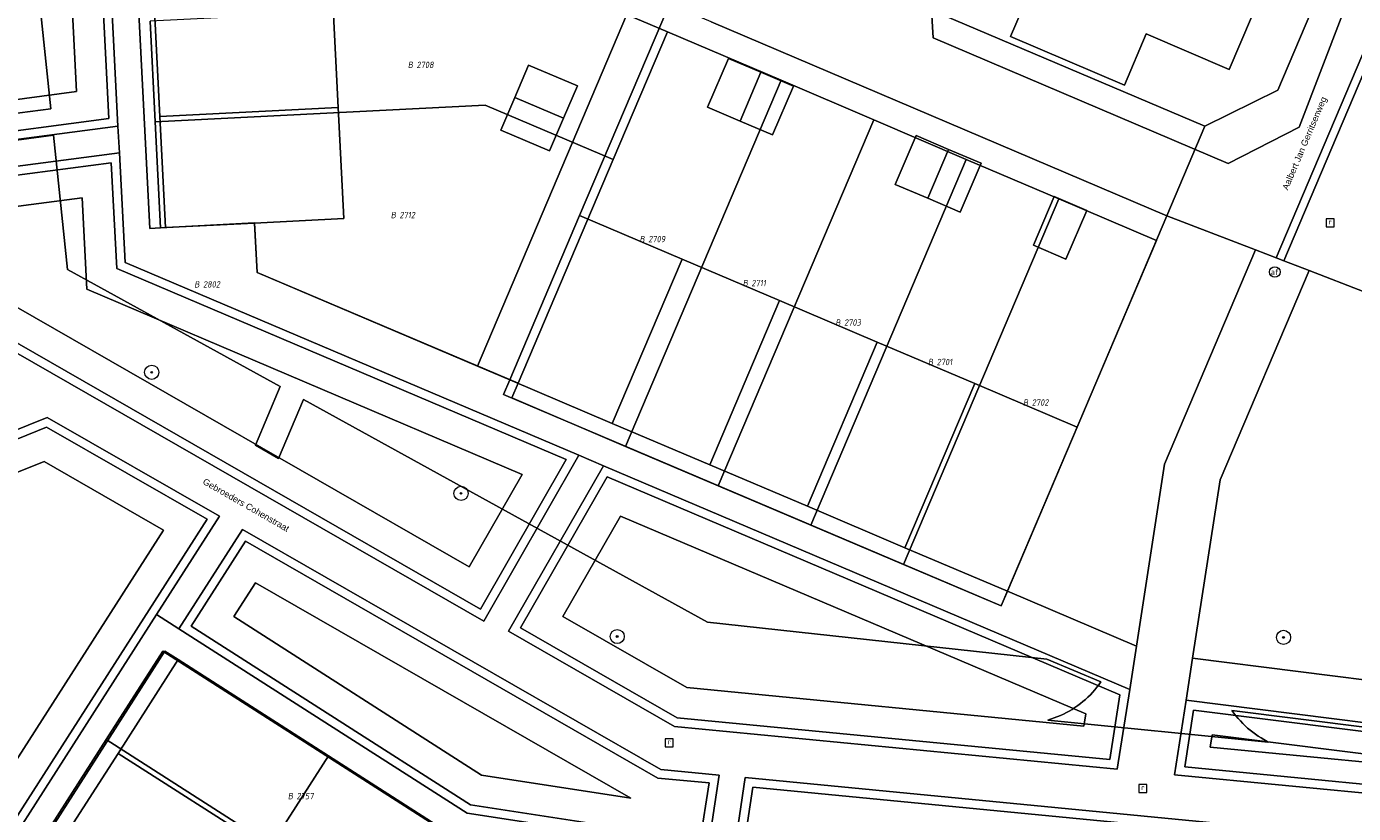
# Model space of a CAD drawing. Header units: metres. Extents: x 207466 to 209466, y 475780 to 477780.
# Tile 136 of 189: x 208452 to 208527, y 476803 to 476848. Entities that reach past the tile are written whole.
import ezdxf
from ezdxf.enums import TextEntityAlignment as Align

# ---------------------------------------------------------------- set-up
doc = ezdxf.new("R2010")
doc.units = ezdxf.units.M
doc.layers.get('0').update_dxf_attribs({"color": 253, "linetype": 'CONTINUOUS'})
for name, color, linetype, lineweight in [('B-RO-RI-GWA_RIOOLPUT-S', 253, 'CONTINUOUS', 0), ('B-WE-KG-GRENS_PERCEEL-GV', 150, 'CONTINUOUS', 18), ('B-WE-KG-GRENS_PERCEEL-S', 150, 'CONTINUOUS', 25), ('N-RO-OG-TERREIN_CULTUURSCHEIDING-GV', 253, 'CONTINUOUS', 0), ('N-RO-OG-TERREIN_ERF-GV', 253, 'CONTINUOUS', 0), ('N-RO-OG-TOPOGRAFIE-T18', 7, 'CONTINUOUS', 0), ('N-RO-RI-GWA_RIOOLPUT-S', 253, 'CONTINUOUS', 0), ('N-RO-VH-VERHARDING_STRAATBAKSTEEN-GV', 253, 'CONTINUOUS', 0), ('N-RO-VW-AFSLUITPAAL-S', 253, 'CONTINUOUS', 0)]:
    doc.layers.add(name, color=color, linetype=linetype, lineweight=lineweight)
for name, color, linetype, lineweight, true_color in [('N-RO-GR-BOOM-S', 7, 'CONTINUOUS', 0, 0x6d8a47), ('N-RO-GR-GRAS-GV', 7, 'CONTINUOUS', 0, 0x6d8a47), ('N-RO-OG-BEBOUWING_LOODS-GV', 7, 'CONTINUOUS', 0, 0xa50000)]:
    doc.layers.add(name, color=color, linetype=linetype, lineweight=lineweight, true_color=true_color)
doc.styles.add('NLCS-ISO', font='NLCS-ISO.ttf')
doc.styles.add('NLCS-ISO-M200-T18', font='NLCS-ISO.ttf', dxfattribs={"height": 1.8})

# ---------------------------------------------------------------- blocks, each defined once
blk = doc.blocks.new('SVW-AFSLUITPAAL-SO1')
at = {"lineweight": -2}
blk.add_circle((0, 0), 1.5, dxfattribs=at)
at = {"lineweight": -2, "insert": (0, 0), "char_height": 1.8, "attachment_point": 5, "line_spacing_factor": 0.8, "style": 'NLCS-ISO'}
blk.add_mtext('{\\C256;af}', dxfattribs=at)
blk = doc.blocks.new('SRI-PUT_INSPECTIEPUT_RIOOLPUT-SO1')
at = {"color": 0, "linetype": 'ByBlock', "lineweight": -2, "flags": 128}
blk.add_lwpolyline([(-1.125, -1.125), (1.125, -1.125), (1.125, 1.125), (-1.125, 1.125), (-1.125, -1.125)], dxfattribs=at)
at = {"color": 0, "linetype": 'ByBlock', "lineweight": -2, "insert": (0, 0.2828), "char_height": 1.5, "attachment_point": 5, "line_spacing_factor": 0.8, "style": 'NLCS-ISO'}
blk.add_mtext('{\\C0;r}', dxfattribs=at)
blk = doc.blocks.new('SGR-BOOM_01-SO1')
at = {"linetype": 'Continuous'}
h = blk.add_hatch(color=0, dxfattribs=at)
edge = h.paths.add_edge_path()
edge.add_arc((0, 0), 0.25, 0, 360)
at = {"color": 0, "linetype": 'ByBlock', "lineweight": -2}
for radius in [2, 0.25]:
    blk.add_circle((0, 0), radius, dxfattribs=at)
blk = doc.blocks.new('SKG-PERCEELNUMMER-SO')
at = {"style": 'NLCS-ISO', "oblique": 10, "flags": 1}
blk.add_attdef('GEMEENTECODE', text='', height=1.8, dxfattribs=at).set_placement((0, 2.55), align=Align.MIDDLE_CENTER)
at = {"style": 'NLCS-ISO', "oblique": 10}
blk.add_attdef('SECTIE', text='', height=1.8, dxfattribs=at).set_placement((-0.5, 0), align=Align.MIDDLE_RIGHT)
blk.add_attdef('PERCEELNUMMER', text='', height=1.8, dxfattribs=at).set_placement((0.5, 0), align=Align.MIDDLE_LEFT)

msp = doc.modelspace()

# ---------------------------------------------------------------- linework, layer by layer
at = {"layer": 'B-WE-KG-GRENS_PERCEEL-GV'}
for points in [[(208449.799, 476842.469), (208453.32, 476842.93), (208452.231, 476853.375), (208452.106, 476854.804), (208452.028, 476856.236), (208451.997, 476857.67), (208452.014, 476859.104), (208452.078, 476860.537), (208452.189, 476861.966), (208452.347, 476863.392), (208452.552, 476864.811), (208454.491, 476876.834), (208467.402, 476935.972), (208474.187, 476973.26), (208473.532, 476973.447), (208470.284, 476971.641), (208452.993, 476979.294), (208451.511, 476953.244)], [(208451.511, 476953.244), (208452.993, 476979.294), (208470.284, 476971.641), (208473.532, 476973.447), (208474.187, 476973.26), (208467.402, 476935.972), (208454.491, 476876.834), (208452.552, 476864.811), (208452.347, 476863.392), (208452.189, 476861.966), (208452.078, 476860.537), (208452.014, 476859.104), (208451.997, 476857.67), (208452.028, 476856.236), (208452.106, 476854.804), (208452.231, 476853.375), (208453.32, 476842.93), (208449.799, 476842.469)], [(208483.088, 476849.484), (208488.222, 476847.292), (208494.66, 476844.544), (208499.902, 476842.305), (208505.145, 476840.067), (208510.387, 476837.829), (208515.906, 476835.475), (208507.118, 476814.795), (208501.596, 476817.142), (208496.35, 476819.371), (208491.104, 476821.6), (208485.858, 476823.829), (208479.416, 476826.567), (208479.768, 476827.395), (208464.999, 476833.671), (208464.857, 476836.476), (208459.535, 476836.197), (208459.231, 476842.191), (208458.943, 476847.883)], [(208574.401, 476802.07), (208520.182, 476808.876), (208520.294, 476808.722), (208520.411, 476808.572), (208520.533, 476808.426), (208520.659, 476808.285), (208520.791, 476808.148), (208520.928, 476808.015), (208521.069, 476807.887), (208521.214, 476807.765), (208521.363, 476807.647), (208521.517, 476807.535), (208521.674, 476807.428), (208521.835, 476807.326), (208522.23, 476807.092), (208509.764, 476808.333), (208510.472, 476808.591), (208510.644, 476808.671), (208510.812, 476808.756), (208510.977, 476808.847), (208511.139, 476808.944), (208511.297, 476809.046), (208511.452, 476809.154), (208511.604, 476809.266), (208511.751, 476809.384), (208511.894, 476809.507), (208512.033, 476809.635), (208512.167, 476809.767), (208512.297, 476809.904), (208512.422, 476810.045), (208512.542, 476810.191), (208512.657, 476810.34), (208512.767, 476810.494), (208509.713, 476811.791), (208490.487, 476813.874), (208467.626, 476826.479), (208466.208, 476823.141), (208464.898, 476823.893), (208466.306, 476827.207), (208454.267, 476833.846), (208453.475, 476841.437), (208449.954, 476840.976)], [(208449.954, 476840.976), (208453.475, 476841.437), (208454.267, 476833.846), (208466.306, 476827.207), (208464.898, 476823.893), (208466.208, 476823.141), (208467.626, 476826.479), (208490.487, 476813.874), (208509.713, 476811.791), (208512.767, 476810.494), (208512.657, 476810.34), (208512.542, 476810.191), (208512.422, 476810.045), (208512.297, 476809.904), (208512.167, 476809.767), (208512.033, 476809.635), (208511.894, 476809.507), (208511.751, 476809.384), (208511.604, 476809.266), (208511.452, 476809.154), (208511.297, 476809.046), (208511.139, 476808.944), (208510.977, 476808.847), (208510.812, 476808.756), (208510.644, 476808.671), (208510.472, 476808.591), (208509.764, 476808.333), (208522.23, 476807.092), (208521.835, 476807.326), (208521.674, 476807.428), (208521.517, 476807.535), (208521.363, 476807.647), (208521.214, 476807.765), (208521.069, 476807.887), (208520.928, 476808.015), (208520.791, 476808.148), (208520.659, 476808.285), (208520.533, 476808.426), (208520.411, 476808.572), (208520.294, 476808.722), (208520.182, 476808.876), (208574.401, 476802.07)], [(208453.381, 476802.436), (208456.454, 476807.236), (208459.656, 476812.24), (208476.907, 476801.198)]]:
    msp.add_lwpolyline(points, dxfattribs=at)
for points in [[(208502.584, 476858.525), (208502.042, 476867.627), (208502.839, 476869.474), (208506.624, 476878.248), (208510.722, 476887.746), (208537.214, 476878.489), (208533.322, 476869.817), (208533.097, 476868.997), (208530.191, 476858.395), (208529.999, 476857.879), (208526.63, 476848.803), (208526.452, 476848.335), (208523.99, 476841.889), (208519.968, 476839.828), (208503.274, 476846.955), (208502.955, 476852.312)], [(208526.452, 476848.335), (208502.584, 476858.525), (208502.955, 476852.312), (208503.274, 476846.955), (208519.968, 476839.828), (208523.99, 476841.889)], [(208483.088, 476849.484), (208482.924, 476849.1), (208458.943, 476847.883), (208459.231, 476842.191), (208477.907, 476843.138), (208485.149, 476840.06), (208488.222, 476847.292)], [(208488.222, 476847.292), (208485.149, 476840.06), (208479.768, 476827.395), (208479.416, 476826.567), (208485.858, 476823.829), (208494.66, 476844.544)], [(208499.902, 476842.305), (208494.66, 476844.544), (208485.858, 476823.829), (208491.104, 476821.6)], [(208459.231, 476842.191), (208459.535, 476836.197), (208464.857, 476836.476), (208464.999, 476833.671), (208479.768, 476827.395), (208485.149, 476840.06), (208477.907, 476843.138)], [(208499.902, 476842.305), (208491.104, 476821.6), (208496.35, 476819.371), (208505.145, 476840.067)], [(208510.387, 476837.829), (208505.145, 476840.067), (208496.35, 476819.371), (208501.596, 476817.142)], [(208501.596, 476817.142), (208507.118, 476814.795), (208515.906, 476835.475), (208510.387, 476837.829)], [(208477.901, 476800.371), (208476.806, 476800.539), (208476.907, 476801.198), (208459.656, 476812.24), (208456.454, 476807.236), (208470.855, 476798.019), (208477.387, 476797.018)], [(208456.454, 476807.236), (208453.381, 476802.436), (208468.708, 476792.626), (208476.53, 476791.427), (208477.387, 476797.018), (208470.855, 476798.019)]]:
    msp.add_lwpolyline(points, close=True, dxfattribs=at)
at = {"layer": 'N-RO-GR-GRAS-GV', "flags": 128}
for points in [[(208456.598, 476842.376), (208454.829, 476877.251), (208451.005, 476879.36), (208445.013, 476866.732), (208448.342, 476841.296), (208456.598, 476842.376)], [(208454.768, 476843.902), (208453.13, 476876.189), (208451.789, 476876.929), (208446.815, 476866.448), (208449.85, 476843.258), (208454.768, 476843.902)], [(208454.768, 476843.902), (208449.85, 476843.258), (208446.815, 476866.448), (208451.789, 476876.929), (208453.13, 476876.189), (208454.768, 476843.902)], [(208482.501, 476823.083), (208457.05, 476833.898), (208456.743, 476839.874), (208448.667, 476838.817), (208449.738, 476830.628), (208477.648, 476814.621), (208482.501, 476823.083)], [(208480.002, 476822.243), (208455.358, 476832.715), (208455.093, 476837.893), (208450.629, 476837.309), (208451.361, 476831.715), (208477, 476817.009), (208480.002, 476822.243)], [(208480.002, 476822.243), (208477, 476817.009), (208451.361, 476831.715), (208450.629, 476837.309), (208455.093, 476837.893), (208455.358, 476832.715), (208480.002, 476822.243)], [(208444.401, 476791.948), (208462.162, 476819.698), (208453.078, 476824.908), (208449.199, 476823.346), (208442.662, 476800.976), (208438.334, 476795.831), (208444.401, 476791.948)], [(208443.87, 476794.366), (208440.957, 476796.23), (208444.239, 476800.131), (208450.64, 476822.04), (208452.944, 476822.968), (208459.697, 476819.094), (208443.87, 476794.366)], [(208443.87, 476794.366), (208459.697, 476819.094), (208452.944, 476822.968), (208450.64, 476822.04), (208444.239, 476800.131), (208440.957, 476796.23), (208443.87, 476794.366)], [(208484.818, 476822.098), (208479.916, 476813.55), (208488.776, 476808.469), (208513.273, 476806.098), (208513.841, 476809.765), (208484.818, 476822.098)], [(208485.564, 476819.88), (208511.903, 476808.687), (208511.797, 476807.999), (208489.319, 476810.174), (208482.305, 476814.198), (208485.564, 476819.88)], [(208485.564, 476819.88), (208482.305, 476814.198), (208489.319, 476810.174), (208511.797, 476807.999), (208511.903, 476808.687), (208485.564, 476819.88)], [(208461.265, 476813.659), (208477.074, 476803.541), (208490.086, 476801.547), (208490.581, 476804.778), (208487.688, 476805.057), (208464.333, 476818.453), (208461.265, 476813.659)], [(208464.908, 476816.106), (208486.155, 476803.92), (208477.705, 476805.215), (208463.682, 476814.19), (208464.908, 476816.106)], [(208464.908, 476816.106), (208463.682, 476814.19), (208477.705, 476805.215), (208486.155, 476803.92), (208464.908, 476816.106)], [(208517.51, 476805.688), (208535.34, 476803.963), (208535.603, 476806.688), (208518.008, 476808.897), (208517.51, 476805.688)], [(208518.948, 476806.805), (208534.216, 476805.328), (208534.242, 476805.599), (208519.057, 476807.506), (208518.948, 476806.805)], [(208518.948, 476806.805), (208519.057, 476807.506), (208534.242, 476805.599), (208534.216, 476805.328), (208518.948, 476806.805)], [(208493.055, 476804.538), (208492.555, 476801.168), (208521.401, 476796.746), (208521.885, 476801.749), (208493.055, 476804.538)]]:
    msp.add_lwpolyline(points, dxfattribs=at)
at = {"layer": 'N-RO-OG-BEBOUWING_LOODS-GV', "flags": 128}
for points in [[(208522.611, 476851.233), (208513.322, 476855.199), (208510.868, 476849.451), (208509.028, 476850.236), (208507.654, 476847.017), (208514.092, 476844.269), (208515.329, 476847.166), (208520.019, 476845.163), (208522.611, 476851.233)], [(208469.278, 476849.007), (208459.191, 476848.496), (208459.495, 476842.503), (208469.582, 476843.015), (208469.278, 476849.007)], [(208483.126, 476844.234), (208480.366, 476845.409), (208479.582, 476843.569), (208482.343, 476842.394), (208483.126, 476844.234)], [(208493.516, 476844.999), (208491.675, 476845.782), (208490.5, 476843.022), (208492.34, 476842.238), (208493.516, 476844.999)], [(208495.356, 476844.215), (208493.516, 476844.999), (208492.34, 476842.238), (208494.181, 476841.455), (208495.356, 476844.215)], [(208482.343, 476842.394), (208479.582, 476843.569), (208478.799, 476841.728), (208481.559, 476840.553), (208482.343, 476842.394)], [(208469.582, 476843.015), (208459.495, 476842.503), (208459.814, 476836.211), (208464.858, 476836.467), (208469.901, 476836.723), (208469.582, 476843.015)], [(208504.138, 476840.631), (208502.298, 476841.415), (208501.123, 476838.654), (208502.963, 476837.871), (208504.138, 476840.631)], [(208505.979, 476839.848), (208504.138, 476840.631), (208502.963, 476837.871), (208504.804, 476837.088), (208505.979, 476839.848)], [(208508.944, 476835.207), (208510.785, 476834.423), (208511.96, 476837.184), (208510.119, 476837.967), (208508.944, 476835.207)], [(208489.056, 476834.422), (208483.257, 476836.886), (208479.307, 476827.591), (208485.106, 476825.127), (208489.056, 476834.422)], [(208494.578, 476832.076), (208489.056, 476834.422), (208485.106, 476825.127), (208490.628, 476822.78), (208494.578, 476832.076)], [(208500.1, 476829.729), (208494.578, 476832.076), (208490.628, 476822.78), (208496.15, 476820.434), (208500.1, 476829.729)], [(208505.622, 476827.383), (208500.1, 476829.729), (208496.15, 476820.434), (208501.672, 476818.087), (208505.622, 476827.383)], [(208511.42, 476824.919), (208505.622, 476827.383), (208501.672, 476818.087), (208507.47, 476815.623), (208511.42, 476824.919)], [(208460.524, 476811.759), (208457.128, 476806.453), (208465.634, 476801.008), (208469.031, 476806.315), (208460.524, 476811.759)], [(208457.128, 476806.453), (208453.893, 476801.399), (208462.4, 476795.955), (208465.634, 476801.008), (208457.128, 476806.453)]]:
    msp.add_lwpolyline(points, dxfattribs=at)
at = {"layer": 'N-RO-OG-TERREIN_CULTUURSCHEIDING-GV', "flags": 128}
for points in [[(208455.314, 476877.554), (208450.781, 476880.054), (208444.498, 476866.813), (208447.911, 476840.735), (208457.12, 476841.941), (208455.314, 476877.554)], [(208456.598, 476842.376), (208448.342, 476841.296), (208445.013, 476866.732), (208451.005, 476879.36), (208454.829, 476877.251), (208456.598, 476842.376)], [(208457.533, 476834.236), (208457.215, 476840.44), (208448.106, 476839.248), (208449.275, 476830.317), (208477.833, 476813.938), (208483.215, 476823.323), (208457.533, 476834.236)], [(208482.501, 476823.083), (208477.648, 476814.621), (208449.738, 476830.628), (208448.667, 476838.817), (208456.743, 476839.874), (208457.05, 476833.898), (208482.501, 476823.083)], [(208516.504, 476836.884), (208511.42, 476824.919), (208507.47, 476815.623), (208514.774, 476812.52), (208516.371, 476822.826), (208521.522, 476834.949), (208516.504, 476836.884)], [(208532.634, 476831.955), (208527.673, 476832.578), (208524.557, 476833.779), (208519.521, 476821.928), (208517.957, 476811.836), (208529.919, 476810.325), (208531.157, 476820.036), (208532.634, 476831.955)], [(208459.311, 476814.316), (208462.866, 476819.871), (208453.116, 476825.463), (208448.787, 476823.719), (208442.212, 476801.217), (208437.585, 476795.717), (208444.553, 476791.258), (208459.311, 476814.316)], [(208444.401, 476791.948), (208438.334, 476795.831), (208442.662, 476800.976), (208449.199, 476823.346), (208453.078, 476824.908), (208462.162, 476819.698), (208444.401, 476791.948)], [(208484.606, 476822.732), (208479.233, 476813.365), (208488.62, 476807.981), (208513.695, 476805.555), (208514.395, 476810.073), (208484.606, 476822.732)], [(208484.818, 476822.098), (208513.841, 476809.765), (208513.273, 476806.098), (208488.776, 476808.469), (208479.916, 476813.55), (208484.818, 476822.098)], [(208464.169, 476819.124), (208460.574, 476813.508), (208476.893, 476803.063), (208490.504, 476800.977), (208491.155, 476805.224), (208487.844, 476805.545), (208464.169, 476819.124)], [(208461.265, 476813.659), (208464.333, 476818.453), (208487.688, 476805.057), (208490.581, 476804.778), (208490.086, 476801.547), (208477.074, 476803.541), (208461.265, 476813.659)], [(208517.588, 476809.454), (208516.935, 476805.242), (208535.789, 476803.418), (208536.148, 476807.124), (208517.588, 476809.454)], [(208517.51, 476805.688), (208518.008, 476808.897), (208535.603, 476806.688), (208535.34, 476803.963), (208517.51, 476805.688)], [(208492.63, 476805.082), (208491.987, 476800.749), (208521.848, 476796.172), (208522.431, 476802.198), (208492.63, 476805.082)], [(208493.055, 476804.538), (208521.885, 476801.749), (208521.401, 476796.746), (208492.555, 476801.168), (208493.055, 476804.538)]]:
    msp.add_lwpolyline(points, dxfattribs=at)
at = {"layer": 'N-RO-OG-TERREIN_ERF-GV', "flags": 128}
for points in [[(208481.795, 476871.184), (208491.731, 476894.216), (208478.202, 476898.944), (208475.629, 476893.523), (208473.186, 476888.374), (208470.742, 476883.224), (208468.17, 476877.803), (208461.214, 476881.104), (208460.063, 476878.679), (208460.357, 476872.886), (208468.047, 476873.276), (208468.366, 476866.984), (208468.67, 476860.992), (208468.974, 476854.999), (208469.278, 476849.007), (208469.582, 476843.015), (208469.901, 476836.723), (208464.858, 476836.467), (208464.999, 476833.671), (208477.467, 476828.373), (208486.501, 476849.633), (208482.99, 476851.125), (208481.795, 476871.184)], [(208533.146, 476868.375), (208536.423, 476880.978), (208518.547, 476885.012), (208510.722, 476887.746), (208502.042, 476867.627), (208503.18, 476848.521), (208518.656, 476841.945), (208522.783, 476843.989), (208533.146, 476868.375)], [(208457.96, 476872.764), (208457.061, 476872.719), (208458.915, 476836.164), (208459.814, 476836.211), (208459.495, 476842.503), (208459.191, 476848.496), (208458.887, 476854.488), (208458.583, 476860.48), (208458.279, 476866.472), (208457.96, 476872.764)], [(208513.322, 476855.199), (208515.776, 476860.947), (208513.924, 476861.737), (208515.298, 476864.956), (208521.736, 476862.208), (208520.499, 476859.311), (208525.202, 476857.303), (208522.611, 476851.233), (208520.019, 476845.163), (208515.329, 476847.166), (208514.092, 476844.269), (208507.654, 476847.017), (208509.028, 476850.236), (208510.868, 476849.451), (208513.322, 476855.199)], [(208516.504, 476836.884), (208490.698, 476847.85), (208488.342, 476848.851), (208483.257, 476836.886), (208489.056, 476834.422), (208494.578, 476832.076), (208500.1, 476829.729), (208505.622, 476827.383), (208511.42, 476824.919), (208516.504, 476836.884)], [(208479.582, 476843.569), (208480.366, 476845.409), (208483.126, 476844.234), (208482.343, 476842.394), (208481.559, 476840.553), (208478.799, 476841.728), (208479.582, 476843.569)], [(208494.181, 476841.455), (208492.34, 476842.238), (208490.5, 476843.022), (208491.675, 476845.782), (208493.516, 476844.999), (208495.356, 476844.215), (208494.181, 476841.455)], [(208501.123, 476838.654), (208502.298, 476841.415), (208504.138, 476840.631), (208505.979, 476839.848), (208504.804, 476837.088), (208502.963, 476837.871), (208501.123, 476838.654)], [(208510.119, 476837.967), (208511.96, 476837.184), (208510.785, 476834.423), (208508.944, 476835.207), (208510.119, 476837.967)], [(208501.672, 476818.087), (208496.15, 476820.434), (208490.628, 476822.78), (208485.106, 476825.127), (208479.307, 476827.591), (208478.955, 476826.762), (208507.118, 476814.795), (208507.47, 476815.623), (208501.672, 476818.087)], [(208450.659, 476796.346), (208453.893, 476801.399), (208457.128, 476806.453), (208460.524, 476811.759), (208459.766, 476812.244), (208440.036, 476781.418), (208440.794, 476780.933), (208444.19, 476786.239), (208447.424, 476791.292), (208450.659, 476796.346)], [(208444.042, 476775.402), (208472.197, 476768.542), (208473.228, 476773.06), (208477.017, 476801.203), (208469.031, 476806.315), (208465.634, 476801.008), (208462.4, 476795.955), (208459.165, 476790.901), (208455.931, 476785.848), (208452.697, 476780.794), (208449.3, 476775.488), (208444.77, 476778.388), (208444.042, 476775.402)]]:
    msp.add_lwpolyline(points, dxfattribs=at)
at = {"layer": 'N-RO-VH-VERHARDING_STRAATBAKSTEEN-GV', "flags": 128}
for points in [[(208561.83, 476934.936), (208560.14, 476935.412), (208558.631, 476935.837), (208557.66, 476931.73), (208554.268, 476917.385), (208553.974, 476916.93), (208553.15, 476915.652), (208549.852, 476910.54), (208545.39, 476903.622), (208540.233, 476895.628), (208537.726, 476885.989), (208537.347, 476884.53), (208536.801, 476882.431), (208536.423, 476880.978), (208533.146, 476868.375), (208522.783, 476843.989), (208518.656, 476841.945), (208516.504, 476836.884), (208521.522, 476834.949), (208522.68, 476834.503), (208536.913, 476867.998), (208547.56, 476903.454), (208557.152, 476918.323), (208561.83, 476934.936)], [(208562.282, 476934.809), (208561.83, 476934.936), (208557.152, 476918.323), (208547.56, 476903.454), (208536.913, 476867.998), (208522.68, 476834.503), (208523.119, 476834.333), (208537.356, 476867.838), (208547.991, 476903.255), (208557.585, 476918.128), (208562.282, 476934.809)], [(208565.493, 476933.905), (208563.971, 476934.333), (208562.282, 476934.809), (208557.585, 476918.128), (208547.991, 476903.255), (208537.356, 476867.838), (208523.119, 476834.333), (208524.557, 476833.779), (208527.673, 476832.578), (208528.339, 476834.51), (208529.624, 476844.746), (208538.841, 476866.437), (208542.549, 476878.993), (208542.987, 476880.453), (208544.155, 476884.345), (208544.564, 476885.82), (208547.415, 476895.475), (208554.974, 476903.214), (208560.923, 476907.182), (208559.334, 476912.3), (208560.851, 476919.75), (208565.493, 476933.905)], [(208455.314, 476877.554), (208457.12, 476841.941), (208457.215, 476840.44), (208457.533, 476834.236), (208483.215, 476823.323), (208484.606, 476822.732), (208514.395, 476810.073), (208514.774, 476812.52), (208507.47, 476815.623), (208507.118, 476814.795), (208478.955, 476826.762), (208479.307, 476827.591), (208477.467, 476828.373), (208464.999, 476833.671), (208464.858, 476836.467), (208459.814, 476836.211), (208458.915, 476836.164), (208457.061, 476872.719)], [(208486.501, 476849.633), (208477.467, 476828.373), (208479.307, 476827.591), (208483.257, 476836.886), (208488.342, 476848.851)], [(208490.698, 476847.85), (208516.504, 476836.884), (208518.656, 476841.945), (208503.18, 476848.521)], [(208448.106, 476839.248), (208457.215, 476840.44), (208457.12, 476841.941), (208447.911, 476840.735)], [(208546.28, 476802.403), (208537.282, 476803.273), (208537.637, 476806.937), (208536.148, 476807.124), (208535.789, 476803.418), (208516.935, 476805.242), (208517.588, 476809.454), (208517.957, 476811.836), (208519.521, 476821.928), (208524.557, 476833.779), (208523.119, 476834.333), (208522.68, 476834.503), (208521.522, 476834.949), (208516.371, 476822.826), (208514.774, 476812.52), (208514.395, 476810.073), (208513.695, 476805.555), (208488.62, 476807.981), (208479.233, 476813.365), (208484.606, 476822.732), (208483.215, 476823.323), (208477.833, 476813.938), (208449.275, 476830.317)], [(208442.212, 476801.217), (208448.787, 476823.719), (208453.116, 476825.463), (208462.866, 476819.871), (208459.311, 476814.316), (208460.574, 476813.508), (208464.169, 476819.124), (208487.844, 476805.545), (208491.155, 476805.224), (208490.504, 476800.977)], [(208490.504, 476800.977), (208476.893, 476803.063), (208460.574, 476813.508), (208459.311, 476814.316), (208444.553, 476791.258)], [(208440.036, 476781.418), (208459.766, 476812.244), (208460.524, 476811.759), (208469.031, 476806.315), (208477.017, 476801.203)], [(208573.729, 476804.825), (208568, 476805.548), (208567.887, 476804.651), (208529.807, 476809.432), (208529.919, 476810.325), (208517.957, 476811.836), (208517.588, 476809.454), (208536.148, 476807.124), (208537.637, 476806.937), (208572.632, 476802.544), (208573.638, 476797.204), (208575.112, 476797.482), (208599.163, 476802.011), (208598.901, 476803.487), (208588.101, 476801.454), (208585.614, 476800.986), (208574.834, 476798.956), (208574.668, 476799.84), (208573.729, 476804.825)], [(208491.987, 476800.749), (208492.63, 476805.082), (208522.431, 476802.198)]]:
    msp.add_lwpolyline(points, dxfattribs=at)

# ---------------------------------------------------------------- block references
at = {"layer": 'B-RO-RI-GWA_RIOOLPUT-S', "xscale": 0.2, "yscale": 0.2, "zscale": 0.2}
msp.add_blockref('SRI-PUT_INSPECTIEPUT_RIOOLPUT-SO1', (208525.742, 476836.484), dxfattribs=at)
at = {"layer": 'B-WE-KG-GRENS_PERCEEL-S', "xscale": 0.2, "yscale": 0.2, "zscale": 0.2}
for p, values in [((208473.922, 476845.422), {'PERCEELNUMMER': '2708', 'SECTIE': 'B'}), ((208472.956, 476836.919), {'PERCEELNUMMER': '2712', 'SECTIE': 'B'}), ((208487.039, 476835.558), {'PERCEELNUMMER': '2709', 'SECTIE': 'B'}), ((208461.834, 476832.995), {'PERCEELNUMMER': '2802', 'SECTIE': 'B'}), ((208492.881, 476833.07), {'PERCEELNUMMER': '2711', 'SECTIE': 'B'}), ((208498.125, 476830.836), {'PERCEELNUMMER': '2703', 'SECTIE': 'B'}), ((208503.369, 476828.602), {'PERCEELNUMMER': '2701', 'SECTIE': 'B'}), ((208508.752, 476826.31), {'PERCEELNUMMER': '2702', 'SECTIE': 'B'}), ((208467.129, 476804.034), {'PERCEELNUMMER': '2757', 'SECTIE': 'B'})]:
    msp.add_blockref('SKG-PERCEELNUMMER-SO', p, dxfattribs=at).add_auto_attribs(values)
at = {"layer": 'N-RO-GR-BOOM-S', "xscale": 0.2, "yscale": 0.2, "zscale": 0.2}
for p in [(208459.03, 476828.018), (208476.541, 476821.168), (208485.382, 476813.064), (208523.104, 476813.016)]:
    msp.add_blockref('SGR-BOOM_01-SO1', p, dxfattribs=at)
at = {"layer": 'N-RO-RI-GWA_RIOOLPUT-S', "xscale": 0.2, "yscale": 0.2, "zscale": 0.2}
for p in [(208488.325, 476807.055), (208515.142, 476804.461)]:
    msp.add_blockref('SRI-PUT_INSPECTIEPUT_RIOOLPUT-SO1', p, dxfattribs=at)
at = {"layer": 'N-RO-VW-AFSLUITPAAL-S', "xscale": 0.2, "yscale": 0.2, "zscale": 0.2}
msp.add_blockref('SVW-AFSLUITPAAL-SO1', (208522.609, 476833.697), dxfattribs=at)

# ---------------------------------------------------------------- texts
at = {"layer": 'N-RO-OG-TOPOGRAFIE-T18', "char_height": 0.36, "attachment_point": 5, "line_spacing_factor": 0.8, "style": 'NLCS-ISO-M200-T18'}
for s, insert, rotation in [('{\\fArial|b0|i0|c0|p34;\\C256;Aalbert Jan Gerritsenweg}', (208524.336, 476840.958), 67), ('{\\fArial|b0|i0|c0|p34;\\C256;Gebroeders Cohenstraat}', (208464.37, 476820.507), 330.2)]:
    msp.add_mtext(s, dxfattribs=dict(at, insert=insert, rotation=rotation))

doc.saveas('drawing.dxf')
